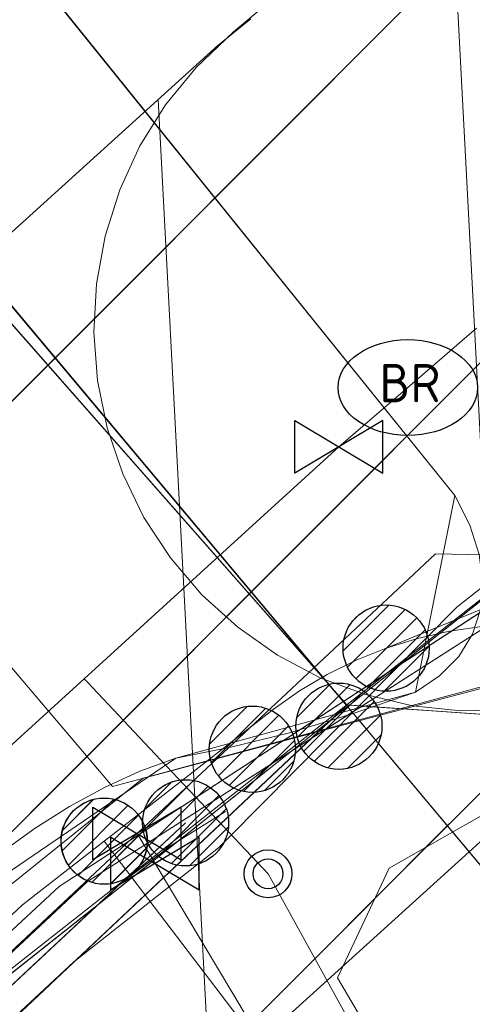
# Model space of a CAD drawing. Header units: metres. Extents: x 197355 to 199157, y 355772 to 356286.
# Tile 71 of 256: x 197653 to 197658, y 356032 to 356042. Entities that reach past the tile are written whole.
import ezdxf
from ezdxf.lldxf.tags import DXFTag

# ---------------------------------------------------------------- set-up
doc = ezdxf.new("R2010")
doc.units = ezdxf.units.M
for name, color, linetype, lineweight in [('B-WE-KL-DATA_ENEXISNETBEHEERB.V.-G', 90, 'KL-DATA-N', 18), ('B-WE-KL-DATA_HULPSTUK_KPNB.V.-S', 90, 'Continuous', 25), ('B-WE-KL-DATA_KABELBUNDEL_KPNB.V.-G', 90, 'Continuous', 18), ('B-WE-KL-DATA_KABELBUNDEL_ZIGGOB.V.-G', 94, 'Continuous', 18), ('B-WE-KL-DATA_TELECOM_EUROFIBERNEDERLANDB.V.-G', 98, 'KL-TELECOM-ALGEMEEN-N', 18), ('B-WE-KL-DATA_TELECOM_ZIGGOB.V.-G', 94, 'KL-TELECOM-ALGEMEEN-N', 18), ('B-WE-KL-DATA_ZIGGOB.V.-G', 94, 'KL-DATA-N', 18), ('B-WE-KL-ET_LS_ENEXISNETBEHEERB.V.-G', 190, 'KL-LS-N', 18), ('B-WE-KL-ET_LS_HULPSTUK_ENEXISNETBEHEERB.V.-S', 190, 'Continuous', 25), ('B-WE-KL-ET_LS_KABELBUNDEL_ENEXISNETBEHEERB.V.-G', 190, 'KL-BUNDEL-N', 18), ('B-WE-KL-ET_MS_10 kV_ENEXISNETBEHEERB.V.-G', 130, 'KL-MS-N', 18), ('B-WE-KL-ET_MS_ENEXISNETBEHEERB.V.-G', 130, 'KL-MS-N', 18), ('B-WE-KL-GAS_HULPSTUK_ENEXISNETBEHEERB.V.-S', 30, 'Continuous', 25), ('B-WE-KL-GAS_LD_HOOFDLEIDING_30 MBAR_PVC_110_ENEXISNETBEHEERB.V.-G', 50, 'KL-GAS-LD-N', 18), ('B-WE-KL-GAS_LD_HOOFDLEIDING_30 MBAR_PVC_160_ENEXISNETBEHEERB.V.-G', 50, 'KL-GAS-LD-N', 18), ('B-WE-KL-WATER_HULPSTUK_NVWATERLEIDINGMAATSCHAPPIJLIMBURG-S', 170, 'Continuous', 25), ('B-WE-KL-WATER_TRANSPORTLEIDING_NVWATERLEIDINGMAATSCHAPPIJLIMBURG-G', 170, 'KL-WATER-TR-N', 18), ('B-WE-KL-WATER_TRANSPORTLEIDING_NVWATERLEIDINGMAATSCHAPPIJLIMBURG-V', 170, 'Continuous', 18)]:
    doc.layers.add(name, color=color, linetype=linetype, lineweight=lineweight)
doc.styles.add('NLCS-ISO', font='NLCS-ISO.ttf')
doc.styles.get("Standard").update_dxf_attribs({"font": 'isocp.shx'})
doc.linetypes.add('KL-BUNDEL-N', pattern='A,28,-5,[103,NLCS.SHX,S=1.25,R=0,X=0,Y=0],-5,[103,NLCS.SHX,S=1.25,R=0,X=0,Y=0],-5,[103,NLCS.SHX,S=1.25,R=0,X=0,Y=0],-5,[103,NLCS.SHX,S=1.25,R=0,X=0,Y=0],-5', length=53)
tags = doc.linetypes.add('KL-DATA-N', pattern='A,4,-1,[101,NLCS.SHX,S=0.5,R=0,X=0,Y=0],-1,4,-1,["D",Standard,S=1,R=0,X=-0.25,Y=-0.5],-1.5', length=12.5).pattern_tags.tags
tags[18] = DXFTag(74, 10)
tags = doc.linetypes.add('KL-GAS-LD-N', pattern='A,4,-1,[69,NLCS.SHX,S=0.5,R=0,X=0,Y=0],-1,4,-1,["L",Standard,S=1,R=0,X=0.25,Y=-0.5],-2', length=13).pattern_tags.tags
tags[18] = DXFTag(74, 10)
tags = doc.linetypes.add('KL-LS-N', pattern='A,4,-1,[103,NLCS.SHX,S=0.75,R=0,X=0,Y=0],-1,4,-1,["L",Standard,S=1,R=0,X=0,Y=-0.5],-2', length=13).pattern_tags.tags
tags[18] = DXFTag(74, 10)
tags = doc.linetypes.add('KL-MS-N', pattern='A,4,-1,[103,NLCS.SHX,S=0.75,R=0,X=0,Y=0],-1,4,-1,["M",Standard,S=1,R=0,X=0,Y=-0.5],-2', length=13).pattern_tags.tags
tags[18] = DXFTag(74, 10)
doc.linetypes.add('KL-TELECOM-ALGEMEEN-N', pattern='A,7,-1,[101,NLCS.SHX,S=0.5,R=0,X=0,Y=0],-1', length=9)
doc.linetypes.add('KL-WATER-TR-N', pattern='A,7,-0.5,[168,NLCS.SHX,S=0.75,R=0,X=0.75,Y=0],-2,[168,NLCS.SHX,S=0.75,R=0,X=0.75,Y=0],-2', length=11.5)
pattern_1 = [(45, (0, 0), (-2.245064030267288, 2.245064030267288), [])]

# ---------------------------------------------------------------- blocks, each defined once
blk = doc.blocks.new('SKL-ET_HULP_MOF-SO')
h = blk.add_hatch()
h.set_pattern_fill('ANSI31', color=256, scale=6, style=0)
h.set_pattern_definition([(45, (-2.250000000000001, -126.9820083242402), (-0.5303300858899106, 0.5303300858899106), [])])
edge = h.paths.add_edge_path()
edge.add_arc((0, 0), 2.25, 0, 360)
at = {"linetype": 'Continuous'}
blk.add_circle((0, 0), 2.25, dxfattribs=at)
blk = doc.blocks.new('SKL-WTB_HULP_AFSLUITER-SO')
for p, q in [((2.303946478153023, 1.373199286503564), (-2.303946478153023, -1.373199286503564)), ((-2.303946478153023, 1.373199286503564), (2.303946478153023, -1.373199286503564)), ((2.303946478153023, -1.373199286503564), (2.303946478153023, 1.373199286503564))]:
    blk.add_line(p, q)
at = {"ltscale": 0.1}
blk.add_line((-2.303946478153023, -1.373199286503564), (-2.303946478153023, 1.373199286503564), dxfattribs=at)
blk = doc.blocks.new('SIE-WEG_STRAATPOT_BRANDKRAAN-SO')
blk.add_ellipse((-4.547473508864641e-16, 0), major_axis=(-0.7288689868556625, 1.338866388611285e-16), ratio=0.6859943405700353)
at = {"style": 'NLCS-ISO'}
blk.add_text('BR', height=0.4, dxfattribs=at).set_placement((-0.2979630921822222, -0.1529624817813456))
blk = doc.blocks.new('SIE-WEG_AFVALBAK_TYPE_01')
for centre, radius in [((0, 0), 0.25), ((-2.384185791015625e-10, 0), 0.1558781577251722)]:
    blk.add_circle(centre, radius)

msp = doc.modelspace()

# ---------------------------------------------------------------- hatches: boundary and pattern name
at = {"layer": 'B-WE-KL-WATER_TRANSPORTLEIDING_NVWATERLEIDINGMAATSCHAPPIJLIMBURG-V'}
h = msp.add_hatch(dxfattribs=at)
h.set_pattern_fill('ANSI31', color=256, style=0)
h.set_pattern_definition(pattern_1)
h.paths.add_polyline_path([(198007.7628824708, 356117.5997837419), (198008.191053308, 356117.4881235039), (198008.6649657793, 356117.3032411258), (198009.1101150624, 356117.0614514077), (198009.5208232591, 356116.7658054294), (198009.8892403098, 356116.421363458), (198010.2133976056, 356116.0315743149), (198010.4841116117, 356115.6059384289), (198010.6991558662, 356115.1486696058), (198010.8553056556, 356114.6666071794), (198010.949667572, 356114.1700076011), (198010.9799946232, 356113.6680150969), (198010.9463448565, 356113.1616662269), (198010.850452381, 356112.6662217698), (198010.691542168, 356112.1862969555), (198010.4739691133, 356111.7311533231), (198010.1992088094, 356111.3041934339), (198009.8755191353, 356110.9181635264), (198009.5048454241, 356110.5754501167), (198009.092970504, 356110.2819392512), (198008.6464353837, 356110.041866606), (198008.1760224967, 356109.8613686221), (198007.6846952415, 356109.7413375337), (198007.1829394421, 356109.6838113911), (198006.6761135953, 356109.6910060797), (198006.1446725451, 356109.7658329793), (197977.0522983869, 356115.7532054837), (197954.9655211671, 356119.6777403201), (197940.9198486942, 356121.4894052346), (197899.4343655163, 356124.4679683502), (197875.4883874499, 356123.8214038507), (197861.0252651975, 356122.103750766), (197835.4696886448, 356116.2693739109), (197808.8941616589, 356104.1994298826), (197808.3209092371, 356103.9843477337), (197783.0416907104, 356096.4352139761), (197782.7276032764, 356096.3533172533), (197770.5728292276, 356093.6601809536), (197749.8006008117, 356085.675033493), (197737.4789958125, 356080.4287839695), (197727.6437167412, 356075.2376629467), (197697.8964830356, 356058.0881866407), (197674.4277834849, 356044.9122324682), (197665.4568640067, 356039.6937423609), (197660.5212532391, 356035.5694648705), (197660.1670550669, 356035.3042359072), (197659.7261458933, 356035.0477804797), (197659.2593476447, 356034.8492110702), (197658.7750990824, 356034.7127917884), (197658.2748882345, 356034.6384793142), (197657.770043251, 356034.6280783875), (197657.2664117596, 356034.6809236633), (197656.7738561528, 356034.7968661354), (197656.3018137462, 356034.9733828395), (197655.854061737, 356035.209252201), (197655.4400016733, 356035.4994139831), (197655.0661049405, 356035.8396840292), (197654.7374136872, 356036.2235570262), (197654.4603757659, 356036.6466985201), (197654.239472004, 356037.1005116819), (197654.0762295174, 356037.5798364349), (197653.9755461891, 356038.0752623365), (197653.9380045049, 356038.5792794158), (197653.9651949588, 356039.0839022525), (197654.0548537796, 356039.5810283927), (197654.2066232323, 356040.0626967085), (197654.4186302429, 356040.5219118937), (197654.6868851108, 356040.951920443), (197655.0053364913, 356041.342202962), (197655.3949589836, 356041.7114530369), (197660.7139438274, 356046.150197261), (197661.1688344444, 356046.4543241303), (197670.4212361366, 356051.8367787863), (197693.9135193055, 356065.0268148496), (197723.6954234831, 356082.1954183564), (197733.8731528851, 356087.5717867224), (197734.2103639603, 356087.7318495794), (197746.8763082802, 356093.121931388), (197767.9462000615, 356101.2212851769), (197768.5878591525, 356101.4147728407), (197780.8725605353, 356104.1364851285), (197805.8044641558, 356111.582321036), (197832.5130166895, 356123.7125554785), (197832.7995029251, 356123.8296055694), (197833.3261384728, 356123.9862905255), (197859.4262278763, 356129.9450692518), (197859.8968573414, 356130.0260571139), (197874.7021822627, 356131.7842766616), (197875.1116929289, 356131.8139774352), (197899.3913466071, 356132.4696987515), (197899.8350112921, 356132.4597995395), (197941.580219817, 356129.4625898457), (197956.2904980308, 356127.5672539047), (197978.6286532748, 356123.5958044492)])
h = msp.add_hatch(dxfattribs=at)
h.set_pattern_fill('ANSI31', color=256, style=0)
h.set_pattern_definition(pattern_1)
h.paths.add_polyline_path([(197663.353, 356038.981), (197663.329, 356039.471), (197663.257, 356039.956), (197663.138, 356040.432), (197662.972, 356040.894), (197662.763, 356041.338), (197662.51, 356041.759), (197662.218, 356042.153), (197661.889, 356042.517), (197661.525, 356042.846), (197661.131, 356043.138), (197660.71, 356043.391), (197660.266, 356043.6), (197659.804, 356043.766), (197659.328, 356043.885), (197658.843, 356043.957), (197658.353, 356043.981), (197657.863, 356043.957), (197657.378, 356043.885), (197656.902, 356043.766), (197656.44, 356043.6), (197655.996, 356043.391), (197655.575, 356043.138), (197655.181, 356042.846), (197654.817, 356042.517), (197654.488, 356042.153), (197654.196, 356041.759), (197653.943, 356041.338), (197653.734, 356040.894), (197653.568, 356040.432), (197653.449, 356039.956), (197653.377, 356039.471), (197653.353, 356038.981), (197653.377, 356038.491), (197653.449, 356038.006), (197653.568, 356037.53), (197653.734, 356037.068), (197653.943, 356036.624), (197654.196, 356036.203), (197654.488, 356035.809), (197654.817, 356035.445), (197655.181, 356035.116), (197655.575, 356034.824), (197655.996, 356034.571), (197656.44, 356034.362), (197656.902, 356034.196), (197657.378, 356034.077), (197657.863, 356034.005), (197658.353, 356033.981), (197658.843, 356034.005), (197659.328, 356034.077), (197659.804, 356034.196), (197660.266, 356034.362), (197660.71, 356034.571), (197661.131, 356034.824), (197661.525, 356035.116), (197661.889, 356035.445), (197662.218, 356035.809), (197662.51, 356036.203), (197662.763, 356036.624), (197662.972, 356037.068), (197663.138, 356037.53), (197663.257, 356038.006), (197663.329, 356038.491)])
h = msp.add_hatch(dxfattribs=at)
h.set_pattern_fill('ANSI31', color=256, style=0)
h.set_pattern_definition(pattern_1)
h.paths.add_polyline_path([(197607.409, 355986.912), (197608.031, 355987.029), (197608.632, 355987.224), (197609.204, 355987.493), (197609.652, 355987.771), (197610.452, 355988.328), (197610.819, 355988.609), (197614.693, 355991.876), (197626.75, 356003.407), (197646.025, 356021.105), (197661.291, 356034.914), (197661.732, 356035.367), (197662.112, 356035.871), (197662.426, 356036.421), (197662.667, 356037.004), (197662.834, 356037.615), (197662.921, 356038.24), (197662.93, 356038.872), (197662.858, 356039.501), (197662.708, 356040.114), (197662.482, 356040.704), (197662.182, 356041.262), (197661.815, 356041.777), (197661.387, 356042.24), (197660.902, 356042.647), (197660.37, 356042.989), (197659.801, 356043.261), (197659.199, 356043.46), (197658.58, 356043.58), (197657.949, 356043.622), (197657.318, 356043.584), (197656.696, 356043.466), (197656.096, 356043.271), (197655.524, 356043.002), (197654.99, 356042.662), (197654.582, 356042.33), (197639.305, 356028.51), (197619.947, 356010.737), (197608.124, 355999.418), (197604.549, 355996.403), (197603.939, 355995.978), (197603.443, 355995.584), (197603.002, 355995.132), (197602.622, 355994.628), (197602.308, 355994.079), (197602.065, 355993.496), (197601.898, 355992.885), (197601.81, 355992.259), (197601.801, 355991.628), (197601.872, 355991), (197602.022, 355990.386), (197602.248, 355989.795), (197602.547, 355989.237), (197602.914, 355988.722), (197603.342, 355988.258), (197603.827, 355987.851), (197604.358, 355987.509), (197604.927, 355987.236), (197605.527, 355987.038), (197606.148, 355986.916), (197606.78, 355986.874)])
h = msp.add_hatch(dxfattribs=at)
h.set_pattern_fill('ANSI31', color=256, style=0)
h.set_pattern_definition(pattern_1)
h.paths.add_polyline_path([(197658.938, 356032.928), (197659.587, 356033.019), (197660.216, 356033.194), (197660.818, 356033.449), (197661.383, 356033.782), (197661.897, 356034.184), (197662.356, 356034.651), (197662.75, 356035.173), (197663.072, 356035.743), (197663.316, 356036.348), (197663.48, 356036.981), (197663.56, 356037.63), (197663.554, 356038.286), (197663.463, 356038.932), (197663.289, 356039.562), (197663.032, 356040.165), (197662.7, 356040.729), (197662.298, 356041.243), (197661.666, 356041.952), (197661.2, 356042.41), (197660.677, 356042.804), (197660.107, 356043.126), (197659.502, 356043.37), (197658.869, 356043.534), (197658.22, 356043.614), (197657.565, 356043.608), (197656.917, 356043.517), (197656.288, 356043.343), (197655.686, 356043.087), (197655.121, 356042.754), (197654.607, 356042.352), (197654.148, 356041.885), (197653.754, 356041.363), (197653.432, 356040.793), (197653.188, 356040.188), (197653.024, 356039.555), (197652.944, 356038.906), (197652.95, 356038.251), (197653.041, 356037.603), (197653.216, 356036.974), (197653.471, 356036.372), (197653.804, 356035.807), (197654.206, 356035.292), (197654.838, 356034.584), (197655.305, 356034.126), (197655.826, 356033.733), (197656.397, 356033.41), (197657.002, 356033.166), (197657.635, 356033.002), (197658.286, 356032.922)])
h = msp.add_hatch(dxfattribs=at)
h.set_pattern_fill('ANSI31', color=256, style=0)
h.set_pattern_definition(pattern_1)
h.paths.add_polyline_path([(197662.217, 356038.001), (197662.193, 356038.491), (197662.121, 356038.976), (197662.002, 356039.452), (197661.836, 356039.914), (197661.627, 356040.358), (197661.374, 356040.779), (197661.082, 356041.173), (197660.753, 356041.537), (197660.389, 356041.866), (197659.995, 356042.158), (197659.574, 356042.411), (197659.13, 356042.62), (197658.668, 356042.786), (197658.192, 356042.905), (197657.707, 356042.977), (197657.217, 356043.001), (197656.727, 356042.977), (197656.242, 356042.905), (197655.766, 356042.786), (197655.304, 356042.62), (197654.86, 356042.411), (197654.439, 356042.158), (197654.045, 356041.866), (197653.681, 356041.537), (197653.352, 356041.173), (197653.06, 356040.779), (197652.807, 356040.358), (197652.598, 356039.914), (197652.432, 356039.452), (197652.313, 356038.976), (197652.241, 356038.491), (197652.217, 356038.001), (197652.241, 356037.511), (197652.313, 356037.026), (197652.432, 356036.55), (197652.598, 356036.088), (197652.807, 356035.644), (197653.06, 356035.223), (197653.352, 356034.829), (197653.681, 356034.465), (197654.045, 356034.136), (197654.439, 356033.844), (197654.86, 356033.591), (197655.304, 356033.382), (197655.766, 356033.216), (197656.242, 356033.097), (197656.727, 356033.025), (197657.217, 356033.001), (197657.707, 356033.025), (197658.192, 356033.097), (197658.668, 356033.216), (197659.13, 356033.382), (197659.574, 356033.591), (197659.995, 356033.844), (197660.389, 356034.136), (197660.753, 356034.465), (197661.082, 356034.829), (197661.374, 356035.223), (197661.627, 356035.644), (197661.836, 356036.088), (197662.002, 356036.55), (197662.121, 356037.026), (197662.193, 356037.511)])
h = msp.add_hatch(dxfattribs=at)
h.set_pattern_fill('ANSI31', color=256, style=0)
h.set_pattern_definition(pattern_1)
h.paths.add_polyline_path([(197663.568, 356037.914), (197663.544, 356038.404), (197663.472, 356038.889), (197663.353, 356039.365), (197663.187, 356039.827), (197662.978, 356040.271), (197662.725, 356040.692), (197662.433, 356041.086), (197662.104, 356041.45), (197661.74, 356041.779), (197661.346, 356042.071), (197660.925, 356042.324), (197660.481, 356042.533), (197660.019, 356042.699), (197659.543, 356042.818), (197659.058, 356042.89), (197658.568, 356042.914), (197658.078, 356042.89), (197657.593, 356042.818), (197657.117, 356042.699), (197656.655, 356042.533), (197656.211, 356042.324), (197655.79, 356042.071), (197655.396, 356041.779), (197655.032, 356041.45), (197654.703, 356041.086), (197654.411, 356040.692), (197654.158, 356040.271), (197653.949, 356039.827), (197653.783, 356039.365), (197653.664, 356038.889), (197653.592, 356038.404), (197653.568, 356037.914), (197653.592, 356037.424), (197653.664, 356036.939), (197653.783, 356036.463), (197653.949, 356036.001), (197654.158, 356035.557), (197654.411, 356035.136), (197654.703, 356034.742), (197655.032, 356034.378), (197655.396, 356034.049), (197655.79, 356033.757), (197656.211, 356033.504), (197656.655, 356033.295), (197657.117, 356033.129), (197657.593, 356033.01), (197658.078, 356032.938), (197658.568, 356032.914), (197659.058, 356032.938), (197659.543, 356033.01), (197660.019, 356033.129), (197660.481, 356033.295), (197660.925, 356033.504), (197661.346, 356033.757), (197661.74, 356034.049), (197662.104, 356034.378), (197662.433, 356034.742), (197662.725, 356035.136), (197662.978, 356035.557), (197663.187, 356036.001), (197663.353, 356036.463), (197663.472, 356036.939), (197663.544, 356037.424)])
h = msp.add_hatch(dxfattribs=at)
h.set_pattern_fill('ANSI31', color=256, angle=48, style=0)
h.set_pattern_definition([(92.99999999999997, (0, 0), (-3.170648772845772, -0.1661666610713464), [])])
h.paths.add_polyline_path([(197661.2751582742, 356036.4221415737), (197661.4307468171, 356036.6946692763), (197660.535, 356036.41), (197660.027, 356036.091), (197659.401, 356036.608), (197658.84, 356037.636), (197658.568, 356037.914), (197658.376, 356038.11), (197657.936, 356038.622), (197658.353, 356038.981), (197658.674, 356039.258), (197660.9969024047, 356041.1888251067), (197660.6956694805, 356041.5146915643), (197660.3078238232, 356041.8401620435), (197659.8820613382, 356042.1138664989), (197659.4269275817, 356042.3314348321), (197658.9458789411, 356042.4904525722), (197658.4511311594, 356042.5863649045), (197657.9458367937, 356042.6199978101), (197657.4417505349, 356042.589640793), (197656.9447338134, 356042.4953514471), (197656.4647741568, 356042.3393645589), (197656.0072819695, 356042.124215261), (197655.5760946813, 356041.849676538), (197655.2334574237, 356041.5708638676), (197639.9785919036, 356027.7708873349), (197620.6309995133, 356010.0074427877), (197608.79278249, 355998.6738744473), (197606.6446119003, 355996.8622005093), (197606.897, 355996.873), (197607.528, 355996.82), (197608.146, 355996.688), (197608.743, 355996.479), (197609.307, 355996.197), (197609.834, 355995.845), (197610.31, 355995.43), (197610.73, 355994.958), (197611.088, 355994.437), (197611.377, 355993.875), (197611.593, 355993.28), (197611.732, 355992.663), (197611.792, 355992.035), (197611.773, 355991.403), (197611.674, 355990.779), (197611.6191278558, 355990.5918798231), (197614.0244256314, 355992.6203020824), (197626.0661800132, 356004.1367215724), (197645.3514094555, 356021.8441140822), (197660.5966183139, 356035.6343072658), (197660.9714832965, 356036.0193726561)])
h = msp.add_hatch(dxfattribs=at)
h.set_pattern_fill('ANSI31', color=256, style=0)
h.set_pattern_definition(pattern_1)
h.paths.add_polyline_path([(197661.497, 356037.382), (197661.473, 356037.872), (197661.401, 356038.357), (197661.282, 356038.833), (197661.116, 356039.295), (197660.907, 356039.739), (197660.654, 356040.16), (197660.362, 356040.554), (197660.033, 356040.918), (197659.669, 356041.247), (197659.275, 356041.539), (197658.854, 356041.792), (197658.41, 356042.001), (197657.948, 356042.167), (197657.472, 356042.286), (197656.987, 356042.358), (197656.497, 356042.382), (197656.007, 356042.358), (197655.522, 356042.286), (197655.046, 356042.167), (197654.584, 356042.001), (197654.14, 356041.792), (197653.719, 356041.539), (197653.325, 356041.247), (197652.961, 356040.918), (197652.632, 356040.554), (197652.34, 356040.16), (197652.087, 356039.739), (197651.878, 356039.295), (197651.712, 356038.833), (197651.593, 356038.357), (197651.521, 356037.872), (197651.497, 356037.382), (197651.521, 356036.892), (197651.593, 356036.407), (197651.712, 356035.931), (197651.878, 356035.469), (197652.087, 356035.025), (197652.34, 356034.604), (197652.632, 356034.21), (197652.961, 356033.846), (197653.325, 356033.517), (197653.719, 356033.225), (197654.14, 356032.972), (197654.584, 356032.763), (197655.046, 356032.597), (197655.522, 356032.478), (197656.007, 356032.406), (197656.497, 356032.382), (197656.987, 356032.406), (197657.472, 356032.478), (197657.948, 356032.597), (197658.41, 356032.763), (197658.854, 356032.972), (197659.275, 356033.225), (197659.669, 356033.517), (197660.033, 356033.846), (197660.362, 356034.21), (197660.654, 356034.604), (197660.907, 356035.025), (197661.116, 356035.469), (197661.282, 356035.931), (197661.401, 356036.407), (197661.473, 356036.892)])

# ---------------------------------------------------------------- linework, layer by layer
at = {"layer": 'B-WE-KL-DATA_ENEXISNETBEHEERB.V.-G', "ltscale": 0.5, "flags": 128}
msp.add_lwpolyline([(197657.708, 356036.875), (197645.138, 356052.453)], dxfattribs=at)
at = {"layer": 'B-WE-KL-DATA_KABELBUNDEL_KPNB.V.-G', "ltscale": 0.5, "flags": 128}
for points in [[(197656.991, 356035.282), (197656.992, 356035.282), (197660.566, 356036.739), (197660.577, 356036.746), (197670.784, 356043.293), (197672.968, 356044.698), (197673.975, 356046.916), (197675.16, 356049.044), (197676.517, 356051.067), (197678.035, 356052.972), (197679.704, 356054.746), (197681.513, 356056.376), (197683.451, 356057.853), (197685.503, 356059.165), (197687.656, 356060.304), (197697.189, 356066.587), (197699.286, 356067.969), (197720.527, 356077.749), (197728.323, 356081.829)], [(197656.991, 356035.282), (197656.991, 356035.282), (197656.992, 356035.282), (197657.319, 356035.384), (197657.652, 356035.459), (197657.99, 356035.508), (197658.331, 356035.531), (197658.673, 356035.526), (197659.039, 356035.491), (197659.4, 356035.426), (197659.755, 356035.33), (197660.1, 356035.205), (197660.434, 356035.051), (197660.753, 356034.87), (197661.056, 356034.662), (197661.34, 356034.429), (197661.604, 356034.174), (197661.845, 356033.897), (197662.063, 356033.6), (197662.254, 356033.287), (197662.418, 356032.958), (197662.554, 356032.617), (197662.605, 356032.579)], [(197654.044, 356033.268), (197654.059, 356033.279), (197655.809, 356034.643), (197656.085, 356034.837), (197656.375, 356035.008), (197656.678, 356035.157), (197656.991, 356035.282)], [(197644.874, 356024.814), (197653.192, 356032.603), (197654.044, 356033.268)], [(197654.045, 356033.268), (197657.891, 356028.224)]]:
    msp.add_lwpolyline(points, dxfattribs=at)
at = {"layer": 'B-WE-KL-DATA_KABELBUNDEL_ZIGGOB.V.-G', "ltscale": 0.5, "flags": 128}
for points in [[(197643.501, 356052.17), (197642.849, 356051.033), (197656.365, 356034.935)], [(197656.365, 356034.935), (197642.175, 356051.048)], [(197658.968, 356036.103), (197656.737, 356034.678)], [(197656.576, 356034.684), (197656.365, 356034.935)], [(197656.581, 356034.689), (197656.365, 356034.935)], [(197656.576, 356034.684), (197656.214, 356034.344)], [(197656.635, 356034.613), (197656.214, 356034.344)], [(197656.635, 356034.613), (197656.576, 356034.684)], [(197656.737, 356034.678), (197656.581, 356034.689)], [(197656.737, 356034.678), (197656.635, 356034.613)], [(197660.686, 356032.863), (197658.142, 356032.818), (197656.635, 356034.613)], [(197657.467, 356034.627), (197656.737, 356034.678)], [(197659.839, 356034.462), (197657.467, 356034.627)], [(197656.214, 356034.344), (197653.869, 356032.847), (197630.956, 356011.412)], [(197656.214, 356034.344), (197650.801, 356029.256)]]:
    msp.add_lwpolyline(points, dxfattribs=at)
at = {"layer": 'B-WE-KL-DATA_TELECOM_EUROFIBERNEDERLANDB.V.-G', "ltscale": 0.5, "flags": 128}
for points in [[(197679.1, 356049.9), (197677.5, 356049.1), (197667.5, 356042.3), (197661.6, 356038.5), (197659.9, 356037.3), (197652.9, 356031.8), (197649.9, 356028.9), (197635.5, 356015), (197622.1, 356002), (197616.4, 355997.4), (197602, 355985.4), (197594.4, 355981.7), (197585.3, 355978.1), (197581.6, 355977.1), (197580.4, 355976.6), (197574.3, 355975.5), (197568.9, 355974.4), (197560.9, 355973.4), (197554.9, 355973.7), (197552.9, 355974), (197543.7, 355973.5), (197534.3, 355974), (197528.2, 355975.4), (197523.7, 355976.6), (197511.5, 355980.6), (197500.4, 355986.2), (197497.8, 355988.2), (197493.2, 355990.9), (197487.3, 355992.9), (197359.173, 356028.34)], [(197571.088, 355974.72), (197580.37, 355976.59), (197581.58, 355977.11), (197585.32, 355978.1), (197594.38, 355981.7), (197601.98, 355985.4), (197622.1, 356002.05), (197652.92, 356031.77), (197659.93, 356037.32), (197661.65, 356038.53), (197667.55, 356042.34), (197677.51, 356049.12), (197679.1, 356049.9)], [(197581.577, 355977.113), (197585.32, 355978.096), (197594.384, 355981.699), (197601.977, 355985.396), (197616.409, 355997.351), (197622.101, 356002.052), (197635.477, 356015.022), (197649.91, 356028.875), (197652.924, 356031.769), (197659.927, 356037.32), (197661.646, 356038.527), (197667.549, 356042.337), (197677.507, 356049.122), (197679.095, 356049.905)]]:
    msp.add_lwpolyline(points, dxfattribs=at)
at = {"layer": 'B-WE-KL-DATA_TELECOM_ZIGGOB.V.-G', "ltscale": 0.5, "flags": 128}
for points in [[(197668.451, 356025.613), (197670.702, 356026.915), (197667.195, 356032.979), (197662.014, 356034.31), (197656.581, 356034.689), (197642.828, 356050.291), (197641.849, 356051.427), (197643.844, 356053.114), (197643.798, 356056.218), (197641.28, 356058.209), (197628.75, 356069.282), (197627.372, 356071.978), (197633.219, 356080.166)], [(197631.377, 356043.642), (197632.17, 356042.807), (197638.893, 356049.19), (197641.849, 356051.427), (197642.828, 356050.291), (197656.581, 356034.689), (197650.801, 356029.256), (197652.838, 356025.852), (197650.82, 356024.85), (197652.013, 356022.777)]]:
    msp.add_lwpolyline(points, dxfattribs=at)
at = {"layer": 'B-WE-KL-DATA_ZIGGOB.V.-G', "ltscale": 0.5, "flags": 128}
for points in [[(198390.103, 356073.554), (198377.882, 356075.625), (198351.192, 356080.134), (198348.431, 356063.568), (198344.869, 356064.114), (198344.754, 356064.134), (198307.066, 356069.909), (198257.536, 356076.561), (198207.946, 356082.762), (198182.036, 356085.881), (198167.994, 356088.254), (198167.732, 356088.379), (198166.915, 356089.962), (198161.916, 356092.597), (198137.506, 356095.335), (198103.562, 356099.271), (198079.224, 356101.73), (198075.344, 356101.241), (198063.281, 356095.001), (198054.03, 356096.354), (198042.911, 356098.02), (198035.313, 356098.993), (198034.994, 356100.858), (198034.491, 356102.617), (198033.815, 356104.236), (198032.979, 356105.684), (198031.998, 356106.934), (198030.892, 356107.962), (198029.681, 356108.746), (198028.389, 356109.274), (198026.078, 356109.869), (197982.407, 356119.286), (197967.257, 356122.321), (197958.837, 356123.804), (197951.533, 356124.908), (197935.194, 356126.732), (197888.339, 356131.818), (197874.639, 356133.144), (197871.556, 356133.219), (197865.866, 356133.028), (197862.079, 356132.717), (197858.305, 356132.258), (197852.677, 356131.296), (197848.957, 356130.474), (197843.438, 356128.971), (197841.624, 356128.315), (197835.429, 356125.836), (197827.662, 356122.548), (197790.628, 356106.332), (197784.382, 356104.258), (197776.676, 356102.049), (197771.433, 356100.253), (197743.232, 356087.791), (197742.542, 356086.391), (197737.094, 356083.872), (197731.401, 356081.679), (197730.361, 356079.667), (197725.007, 356076.747), (197721.737, 356075.114), (197702.193, 356062.721), (197684.582, 356052.706), (197675.362, 356046.615), (197671.668, 356044.222), (197671.207, 356043.924), (197656.214, 356034.344), (197650.801, 356029.256), (197617.418, 355997.625), (197609.649, 355990.861), (197606.434, 355988.156), (197595.428, 355978.482), (197593.974, 355975.818), (197600.303, 355951.504), (197601.455, 355946.606), (197597.888, 355945.294), (197591.088, 355942.443), (197591.175, 355941.147)], [(197591.175, 355941.147), (197591.088, 355942.443), (197597.888, 355945.294), (197601.455, 355946.606), (197600.303, 355951.504), (197593.974, 355975.818), (197595.428, 355978.482), (197606.434, 355988.156), (197609.649, 355990.861), (197617.418, 355997.625), (197650.801, 356029.256), (197656.214, 356034.344), (197671.207, 356043.924), (197671.668, 356044.222), (197675.362, 356046.615), (197684.582, 356052.706), (197702.193, 356062.721), (197721.737, 356075.114), (197725.007, 356076.747), (197730.361, 356079.667), (197731.401, 356081.679), (197737.094, 356083.872), (197742.542, 356086.391), (197743.232, 356087.791), (197771.433, 356100.253), (197776.676, 356102.049), (197784.382, 356104.258), (197790.628, 356106.332), (197827.662, 356122.548), (197835.429, 356125.836), (197841.624, 356128.315), (197843.438, 356128.971), (197848.957, 356130.474), (197852.677, 356131.296), (197858.305, 356132.258), (197862.079, 356132.717), (197865.866, 356133.028), (197871.556, 356133.219), (197874.639, 356133.144), (197888.339, 356131.818), (197935.194, 356126.732), (197951.533, 356124.908), (197958.837, 356123.804), (197967.257, 356122.321), (197982.407, 356119.286), (198026.078, 356109.869), (198028.389, 356109.274), (198029.681, 356108.746), (198030.892, 356107.962), (198031.998, 356106.934), (198032.979, 356105.684), (198033.815, 356104.236), (198034.491, 356102.617), (198034.994, 356100.858), (198035.313, 356098.993), (198042.911, 356098.02), (198054.03, 356096.354), (198063.281, 356095.001), (198075.344, 356101.241), (198079.224, 356101.73), (198103.562, 356099.271), (198137.506, 356095.335), (198161.916, 356092.597), (198166.915, 356089.962), (198167.732, 356088.379), (198167.994, 356088.254), (198182.036, 356085.881), (198207.946, 356082.762), (198257.536, 356076.561), (198307.066, 356069.909), (198344.754, 356064.134), (198344.869, 356064.114), (198348.431, 356063.568), (198351.192, 356080.134), (198377.882, 356075.625), (198390.103, 356073.554)], [(198390.103, 356073.554), (198377.882, 356075.625), (198351.192, 356080.134), (198348.431, 356063.568), (198344.869, 356064.114), (198344.754, 356064.134), (198307.066, 356069.909), (198257.536, 356076.561), (198207.946, 356082.762), (198182.036, 356085.881), (198167.994, 356088.254), (198167.732, 356088.379), (198166.915, 356089.962), (198161.916, 356092.597), (198137.506, 356095.335), (198103.562, 356099.271), (198079.224, 356101.73), (198075.344, 356101.241), (198063.281, 356095.001), (198054.03, 356096.354), (198042.911, 356098.02), (198035.313, 356098.993), (198034.994, 356100.858), (198034.491, 356102.617), (198033.815, 356104.236), (198032.979, 356105.684), (198031.998, 356106.934), (198030.892, 356107.962), (198029.681, 356108.746), (198028.389, 356109.274), (198026.078, 356109.869), (197982.407, 356119.286), (197967.257, 356122.321), (197958.837, 356123.804), (197951.533, 356124.908), (197935.194, 356126.732), (197888.339, 356131.818), (197874.639, 356133.144), (197871.556, 356133.219), (197865.866, 356133.028), (197862.079, 356132.717), (197858.305, 356132.258), (197852.677, 356131.296), (197848.957, 356130.474), (197843.438, 356128.971), (197841.624, 356128.315), (197835.429, 356125.836), (197827.662, 356122.548), (197790.628, 356106.332), (197784.382, 356104.258), (197776.676, 356102.049), (197771.433, 356100.253), (197743.232, 356087.791), (197742.542, 356086.391), (197737.094, 356083.872), (197731.401, 356081.679), (197730.361, 356079.667), (197725.007, 356076.747), (197721.737, 356075.114), (197702.193, 356062.721), (197684.582, 356052.706), (197675.362, 356046.615), (197671.668, 356044.222), (197671.207, 356043.924), (197656.214, 356034.344), (197650.801, 356029.256), (197617.418, 355997.625), (197609.649, 355990.861), (197606.434, 355988.156), (197595.428, 355978.482), (197593.974, 355975.818), (197600.303, 355951.504), (197601.455, 355946.606), (197597.888, 355945.294), (197591.088, 355942.443), (197591.175, 355941.147)], [(197597.897, 355941.987), (197597.888, 355945.294), (197601.455, 355946.606), (197600.303, 355951.504), (197594.521, 355976.821), (197595.208, 355978.079), (197596.717, 355978.6), (197608.113, 355985.388), (197608.724, 355986.165), (197609.136, 355987.063), (197609.324, 355988.031), (197609.279, 355989.015), (197609.334, 355989.829), (197609.649, 355990.861), (197610.098, 355991.757), (197610.747, 355992.507), (197653.869, 356032.847), (197661.484, 356037.71), (197671.207, 356043.924), (197671.668, 356044.222), (197675.362, 356046.615), (197684.582, 356052.706), (197702.193, 356062.721), (197721.737, 356075.114), (197725.007, 356076.747), (197730.361, 356079.667), (197730.825, 356080.564), (197733.014, 356081.877), (197738.009, 356085.225), (197743.232, 356087.791), (197768.443, 356099.383), (197774.787, 356101.897)], [(197637.928, 356061.171), (197641.053, 356058.409), (197643.798, 356056.218), (197643.844, 356053.114), (197641.849, 356051.427), (197642.175, 356051.048), (197656.581, 356034.689), (197650.801, 356029.256), (197617.418, 355997.625), (197609.649, 355990.861), (197606.434, 355988.156), (197595.428, 355978.482), (197593.974, 355975.818), (197600.303, 355951.504), (197601.455, 355946.606), (197597.888, 355945.294), (197591.088, 355942.443), (197591.175, 355941.147)], [(197854.88, 355852.022), (197856.501, 355852.422), (197852.812, 355869.289), (197838.812, 355866.814), (197802.238, 355859.918), (197786.383, 355856.793), (197776.239, 355862.618), (197763.254, 355874.969), (197757.529, 355884.885), (197756.402, 355885.624), (197755.099, 355885.765), (197753.529, 355885.677), (197742.579, 355879.627), (197726.795, 355911.343), (197714.121, 355939.022), (197699.469, 355969.231), (197694.651, 355979.889), (197693.211, 355984.1), (197693.571, 355987.298), (197688.257, 355996.147), (197682.232, 356006.959), (197670.702, 356026.915), (197667.195, 356032.979), (197658.142, 356032.818), (197642.849, 356051.033), (197644.155, 356053.309), (197644.155, 356056.598), (197642.268, 356059.054), (197637.928, 356061.171)], [(197697.94, 355970.908), (197699.668, 355976.912), (197693.571, 355987.298), (197688.257, 355996.147), (197682.232, 356006.959), (197670.702, 356026.915), (197667.195, 356032.979), (197662.014, 356034.31), (197657.467, 356034.627)]]:
    msp.add_lwpolyline(points, dxfattribs=at)
at = {"layer": 'B-WE-KL-ET_LS_ENEXISNETBEHEERB.V.-G', "ltscale": 0.5, "flags": 128}
for points in [[(197655.593, 356034.227), (197654.131, 356033.839), (197648.194, 356040.824), (197647.808, 356040.975), (197647.403, 356040.888), (197647.061, 356041.01), (197647.074, 356041.374), (197647.423, 356041.734)], [(197674.824, 356038.953), (197674.444, 356039.6), (197673.797, 356039.77), (197673.375, 356039.529), (197672.953, 356039.289), (197662.487, 356033.388), (197662.215, 356033.275), (197661.966, 356033.431), (197661.585, 356034.032), (197660.792, 356034.986), (197659.596, 356035.313), (197654.452, 356033.924), (197652.468, 356032.332), (197649.137, 356029.203), (197647.646, 356027.803), (197646.852, 356027.057), (197642.034, 356022.531), (197636.388, 356017.228), (197635.547, 356016.438), (197634.426, 356015.385), (197633.924, 356014.913), (197632.405, 356013.501), (197629.722, 356011.007), (197625.849, 356007.408), (197617.879, 356000), (197617.365, 355999.495), (197649.137, 356029.203), (197647.646, 356027.803), (197646.852, 356027.057), (197642.034, 356022.531), (197636.388, 356017.228), (197635.547, 356016.438), (197634.426, 356015.385), (197633.924, 356014.913), (197632.405, 356013.501), (197629.722, 356011.007), (197625.849, 356007.408), (197617.879, 356000), (197617.365, 355999.495)], [(197667.78, 356033.838), (197666.193, 356036.981), (197665.49, 356037.554), (197664.409, 356037.183), (197657.022, 356032.985), (197656.482, 356031.841), (197659.533, 356026.663)], [(197659.596, 356035.313), (197658.392, 356034.968), (197656.497, 356034.467)], [(197656.497, 356034.467), (197655.593, 356034.227)], [(197654.895, 356033.459), (197624.987, 356005.557), (197610.8, 355992.095), (197609.855, 355991.047), (197609.2, 355989.796), (197609.047, 355989.32), (197608.936, 355988.833), (197608.863, 355987.394), (197609.157, 355985.983)]]:
    msp.add_lwpolyline(points, dxfattribs=at)
at = {"layer": 'B-WE-KL-ET_LS_KABELBUNDEL_ENEXISNETBEHEERB.V.-G', "ltscale": 0.5, "flags": 128}
for points in [[(197667.78, 356033.838), (197666.193, 356036.981), (197665.49, 356037.554), (197664.409, 356037.183), (197657.022, 356032.985), (197656.482, 356031.841), (197659.533, 356026.663)], [(197662.487, 356033.388), (197662.215, 356033.275), (197661.966, 356033.431), (197661.585, 356034.032), (197660.792, 356034.986), (197659.596, 356035.313), (197654.452, 356033.924), (197652.468, 356032.332), (197633.924, 356014.913), (197617.879, 356000), (197617.365, 355999.495)], [(197654.228, 356032.837), (197654.756, 356033.23), (197655.314, 356033.578)], [(197654.895, 356033.459), (197654.228, 356032.837)], [(197654.228, 356032.837), (197624.987, 356005.557), (197610.8, 355992.095), (197609.855, 355991.047), (197609.2, 355989.796), (197609.047, 355989.32), (197608.936, 355988.833), (197608.863, 355987.394), (197609.157, 355985.983)]]:
    msp.add_lwpolyline(points, dxfattribs=at)
at = {"layer": 'B-WE-KL-ET_MS_10 kV_ENEXISNETBEHEERB.V.-G', "ltscale": 0.5, "flags": 128}
for points in [[(197651.962, 356032.207), (197652.291, 356032.549), (197652.628, 356032.862), (197652.973, 356033.148), (197653.324, 356033.404), (197653.682, 356033.631), (197654.047, 356033.829), (197654.417, 356033.997), (197654.792, 356034.135), (197655.369, 356034.247), (197655.981, 356034.399), (197656.625, 356034.592), (197657.296, 356034.824), (197657.549, 356034.993), (197657.749, 356035.196), (197657.892, 356035.428), (197657.976, 356035.686), (197658, 356035.965), (197657.962, 356036.26), (197657.864, 356036.565), (197657.708, 356036.875), (197645.138, 356052.453), (197645.079, 356052.584), (197645.047, 356052.723), (197645.041, 356052.866), (197645.062, 356053.007), (197645.109, 356053.143), (197645.181, 356053.266), (197645.275, 356053.375), (197654.451, 356060.612), (197658.418, 356063.253), (197659.263, 356063.899), (197665.258, 356067.735), (197667.245, 356069.071), (197669.246, 356070.387), (197671.259, 356071.683), (197673.286, 356072.958), (197675.326, 356074.212), (197677.378, 356075.445), (197679.443, 356076.658), (197681.52, 356077.849), (197683.609, 356079.019), (197685.71, 356080.168), (197687.823, 356081.296), (197689.947, 356082.402), (197692.082, 356083.486), (197694.227, 356084.549), (197696.384, 356085.589), (197698.551, 356086.608), (197714.118, 356093.584), (197717.777, 356095.199), (197722.739, 356097.271), (197727.688, 356099.373), (197732.624, 356101.507), (197758.158, 356112.723), (197764.692, 356115.683), (197771.242, 356118.608), (197777.807, 356121.498), (197784.934, 356124.592), (197785.465, 356124.861), (197785.98, 356125.16), (197786.478, 356125.488), (197786.956, 356125.843), (197787.413, 356126.225), (197787.848, 356126.631), (197788.26, 356127.062), (197788.646, 356127.516), (197789.006, 356127.99), (197789.339, 356128.484), (197789.643, 356128.996), (197789.918, 356129.525), (197790.163, 356130.068), (197790.376, 356130.624), (197790.558, 356131.191), (197790.819, 356131.904), (197791.021, 356132.637), (197791.162, 356133.383), (197791.242, 356134.139), (197791.261, 356134.898), (197791.217, 356135.656), (197791.111, 356136.409), (197790.945, 356137.15), (197784.886, 356151.732), (197775.137, 356173.394), (197774.776, 356173.999), (197773.524, 356176.082), (197772.261, 356178.159), (197771.064, 356179.706), (197769.806, 356181.294), (197768.488, 356182.925), (197767.11, 356184.597), (197765.673, 356186.31), (197764.176, 356188.064), (197762.619, 356189.859), (197761.004, 356191.695)], [(198000, 356115.764), (197985.035, 356119.006), (197981.405, 356119.882), (197977.766, 356120.714), (197974.116, 356121.502), (197970.457, 356122.246), (197967.864, 356122.745), (197965.267, 356123.222), (197962.666, 356123.677), (197960.061, 356124.11), (197957.453, 356124.52), (197954.841, 356124.908), (197952.226, 356125.274), (197949.608, 356125.617), (197943.741, 356126.245), (197934.425, 356127.517), (197922.665, 356128.391), (197904.98, 356130.341), (197893.498, 356131.647), (197869.604, 356134.019), (197867.686, 356133.952), (197865.769, 356133.844), (197863.856, 356133.695), (197861.946, 356133.504), (197860.041, 356133.272), (197858.141, 356132.999), (197856.247, 356132.685), (197854.361, 356132.33), (197852.483, 356131.934), (197850.614, 356131.498), (197848.755, 356131.021), (197846.906, 356130.504), (197845.069, 356129.947), (197843.245, 356129.351), (197841.434, 356128.716), (197839.637, 356128.041), (197819.566, 356119.113), (197813.788, 356117.296), (197807.575, 356114.533), (197784.443, 356104.347), (197780.664, 356104.429), (197772.995, 356101.383), (197767.989, 356099.348), (197742.203, 356088.108), (197738.45, 356086.001), (197733.49, 356082.599), (197721.764, 356074.989), (197702.175, 356063.143), (197683.909, 356052.568), (197672.689, 356045.221), (197653.574, 356032.795), (197645.751, 356025.541), (197629.658, 356010.266), (197619.568, 356000), (197610.995, 355991.866), (197610.545, 355991.433), (197610.149, 355990.949), (197609.814, 355990.421), (197609.543, 355989.858), (197609.342, 355989.266), (197609.212, 355988.654), (197609.156, 355988.032), (197609.183, 355987.105), (197609.147, 355986.806), (197609.068, 355986.514), (197608.948, 355986.238), (197608.788, 355985.981), (197608.593, 355985.751), (197608.366, 355985.552), (197608.113, 355985.388), (197595.824, 355978.323), (197594.798, 355978.005), (197594.626, 355977.933), (197594.47, 355977.831), (197594.336, 355977.701), (197594.229, 355977.549), (197594.151, 355977.38), (197594.106, 355977.199), (197594.096, 355977.013), (197594.12, 355976.828), (197595.779, 355969.549), (197601.11, 355946.527), (197601.118, 355946.342), (197601.058, 355946.166), (197600.938, 355946.025), (197600.775, 355945.937), (197597.664, 355944.949), (197597.578, 355944.901), (197597.517, 355944.825), (197597.49, 355944.73), (197597.502, 355944.633), (197597.515, 355944.587), (197597.498, 355941.937)]]:
    msp.add_lwpolyline(points, dxfattribs=at)
at = {"layer": 'B-WE-KL-ET_MS_ENEXISNETBEHEERB.V.-G', "ltscale": 0.5, "flags": 128}
for points in [[(197657.708, 356036.875), (197645.138, 356052.453)], [(197651.962, 356032.207), (197654.792, 356034.135), (197657.296, 356034.824), (197657.708, 356036.875)], [(197659.694, 356036.773), (197653.574, 356032.795), (197645.751, 356025.541), (197629.658, 356010.266), (197619.568, 356000), (197610.995, 355991.866), (197609.543, 355989.858), (197609.174, 355987.407), (197608.948, 355986.238), (197608.113, 355985.388)]]:
    msp.add_lwpolyline(points, dxfattribs=at)
at = {"layer": 'B-WE-KL-GAS_LD_HOOFDLEIDING_30 MBAR_PVC_110_ENEXISNETBEHEERB.V.-G', "ltscale": 0.5, "flags": 128}
for points in [[(197654.388, 356033.348), (197654.576, 356033.035)], [(197654.576, 356033.035), (197656.693, 356029.499)]]:
    msp.add_lwpolyline(points, dxfattribs=at)
at = {"layer": 'B-WE-KL-GAS_LD_HOOFDLEIDING_30 MBAR_PVC_160_ENEXISNETBEHEERB.V.-G', "ltscale": 0.5, "flags": 128}
msp.add_lwpolyline([(197645.837, 356025.347), (197657.506, 356036.265), (197659.386, 356036.226), (197661.321, 356032.949)], dxfattribs=at)
at = {"layer": 'B-WE-KL-WATER_TRANSPORTLEIDING_NVWATERLEIDINGMAATSCHAPPIJLIMBURG-G', "linetype": 'ByBlock', "ltscale": 0.5, "flags": 128}
for points in [[(197660.7139438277, 356046.150197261), (197655.394958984, 356041.7114530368), (197655.0053364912, 356041.3422029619), (197654.6868851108, 356040.951920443), (197654.4186302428, 356040.5219118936), (197654.2066232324, 356040.0626967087), (197654.0548537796, 356039.5810283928), (197653.9651949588, 356039.0839022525), (197653.9380045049, 356038.5792794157), (197653.9755461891, 356038.075262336), (197654.0762295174, 356037.5798364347), (197654.2394720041, 356037.100511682), (197654.4603757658, 356036.6466985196), (197654.7374136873, 356036.2235570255), (197655.0661049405, 356035.8396840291), (197655.4400016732, 356035.4994139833), (197655.8540617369, 356035.2092522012), (197656.3018137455, 356034.9733828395), (197656.773856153, 356034.7968661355), (197657.2664117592, 356034.6809236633), (197657.7700432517, 356034.6280783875), (197658.2748882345, 356034.6384793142)], [(197655.5760946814, 356041.8496765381), (197655.2334574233, 356041.5708638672), (197639.9785919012, 356027.7708873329)], [(197645.3514094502, 356021.8441140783), (197660.5966183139, 356035.6343072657), (197660.9714832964, 356036.019372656), (197661.2751582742, 356036.4221415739), (197661.5260947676, 356036.8616800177), (197661.7189056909, 356037.3281064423), (197661.8524197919, 356037.8165921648), (197661.9219858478, 356038.3163483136), (197661.9291873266, 356038.8220521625), (197661.8716625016, 356039.324595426), (197661.7516313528, 356039.8151227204), (197661.5709986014, 356040.286686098), (197661.3310607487, 356040.7329705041), (197661.037524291, 356041.1448813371), (197660.6956694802, 356041.5146915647), (197660.3078238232, 356041.8401620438)]]:
    msp.add_lwpolyline(points, dxfattribs=at)
at = {"layer": 'B-WE-KL-WATER_TRANSPORTLEIDING_NVWATERLEIDINGMAATSCHAPPIJLIMBURG-G', "ltscale": 0.5, "flags": 128}
for points in [[(197657.936, 356038.622), (197657.217, 356038.001), (197656.497, 356037.382), (197653.835, 356034.963), (197646.677, 356028.455), (197642.659, 356024.802), (197623.329, 356007.054), (197611.469, 355995.698), (197607.595, 355992.431), (197607.246, 355992.188), (197606.795, 355991.874)], [(197608.25, 355989.781), (197616.858, 355997.559), (197618.934, 355999.435), (197622.737, 356002.991), (197631.864, 356011.523), (197635.207, 356014.674), (197644.728, 356023.648), (197647.315, 356026.051), (197648.123, 356026.802), (197648.154, 356026.831), (197648.221, 356026.893), (197648.417, 356027.075), (197652.412, 356030.786), (197653.728, 356032.008), (197655.24, 356033.198), (197655.344, 356033.303), (197657.729, 356035.711), (197658.606, 356036.401)], [(197653.835, 356034.963), (197653.869, 356034.927), (197654.521, 356034.236), (197655.757, 356032.927)], [(197655.757, 356032.927), (197658.02, 356028.832), (197658.198, 356028.524)]]:
    msp.add_lwpolyline(points, dxfattribs=at)

# ---------------------------------------------------------------- block references
at = {"layer": 'B-WE-KL-DATA_HULPSTUK_KPNB.V.-S', "xscale": 0.2, "yscale": 0.2, "zscale": 0.2}
for p in [(197656.991, 356035.282), (197656.991, 356035.282), (197656.991, 356035.282), (197654.044, 356033.268), (197654.044, 356033.268), (197654.045, 356033.268)]:
    msp.add_blockref('SKL-ET_HULP_MOF-SO', p, dxfattribs=at)
at = {"layer": 'B-WE-KL-ET_LS_HULPSTUK_ENEXISNETBEHEERB.V.-S', "xscale": 0.2, "yscale": 0.2, "zscale": 0.2}
for p in [(197656.497, 356034.467), (197655.593, 356034.227), (197654.895, 356033.459)]:
    msp.add_blockref('SKL-ET_HULP_MOF-SO', p, dxfattribs=at)
at = {"layer": 'B-WE-KL-GAS_HULPSTUK_ENEXISNETBEHEERB.V.-S', "xscale": 0.2, "yscale": 0.2, "zscale": 0.2}
for p in [(197654.388, 356033.348), (197654.576, 356033.035)]:
    msp.add_blockref('SKL-WTB_HULP_AFSLUITER-SO', p, dxfattribs=at)
at = {"layer": 'B-WE-KL-WATER_HULPSTUK_NVWATERLEIDINGMAATSCHAPPIJLIMBURG-S'}
for name, p in [('SIE-WEG_STRAATPOT_BRANDKRAAN-SO', (197657.217, 356038.001)), ('SIE-WEG_AFVALBAK_TYPE_01', (197655.757, 356032.927))]:
    msp.add_blockref(name, p, dxfattribs=at)
at = {"layer": 'B-WE-KL-WATER_HULPSTUK_NVWATERLEIDINGMAATSCHAPPIJLIMBURG-S', "xscale": 0.2, "yscale": 0.2, "zscale": 0.2}
msp.add_blockref('SKL-WTB_HULP_AFSLUITER-SO', (197656.497, 356037.382), dxfattribs=at)

doc.saveas('drawing.dxf')
